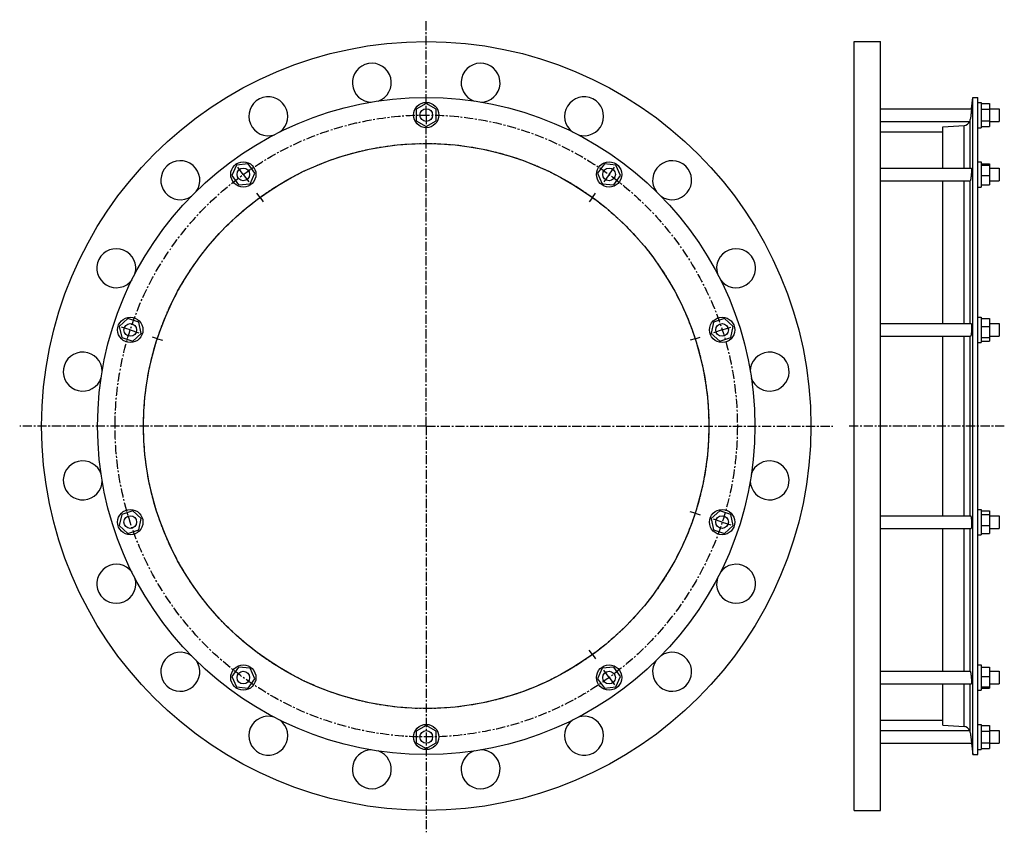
# Model space of a CAD drawing. Header units: millimetres. Extents: x -536 to 398, y -254 to 517.
import ezdxf

# ---------------------------------------------------------------- set-up
doc = ezdxf.new("R2010")
doc.units = ezdxf.units.MM
doc.header["$LTSCALE"] = 23.1
doc.linetypes.add('CENTER', pattern=[0.6, 0.375, -0.075, 0.075, -0.075])
doc.layers.get('0').update_dxf_attribs({"linetype": 'CONTINUOUS'})
doc.layers.add('AXES', color=7, linetype='CONTINUOUS')
doc.layers.add('ROUNDS', color=7, linetype='CONTINUOUS')

msp = doc.modelspace()

# ---------------------------------------------------------------- linework, layer by layer
at = {"color": 7, "linetype": 'Continuous'}
for p, q in [((255.66, -233.68), (255.66, 496.32)), ((255.66, 496.32), (280.66, 496.32)), ((280.66, -233.68), (280.66, 496.32)), ((368.35, -180.53), (368.35, 443.17)), ((368.35, 443.17), (373.11, 443.17)), ((373.11, -180.53), (373.11, 443.17)), ((-150.47, 437.54), (-159.97, 432.06)), ((-159.97, 432.06), (-159.97, 421.09)), ((-140.97, 432.06), (-150.47, 437.54)), ((-140.97, 421.09), (-140.97, 432.06)), ((373.11, 438.57), (376.11, 438.57)), ((376.11, 438.57), (376.11, 414.57)), ((376.11, 437.54), (384.11, 437.54)), ((376.11, 432.06), (384.11, 432.06)), ((384.11, 437.54), (384.11, 415.61)), ((-159.97, 421.09), (-150.47, 415.61)), ((-150.47, 415.61), (-140.97, 421.09)), ((376.11, 421.09), (384.11, 421.09)), ((339.77, 376.19), (339.77, 415.45)), ((373.11, 414.57), (376.11, 414.57)), ((376.11, 415.61), (384.11, 415.61)), ((280.66, 410.67), (339.77, 410.67)), ((-330.46, 379.06), (-334.93, 369.04)), ((-319.56, 380.21), (-330.46, 379.06)), ((-313.11, 371.33), (-319.56, 380.21)), ((18.61, 380.21), (12.16, 371.33)), ((29.52, 379.06), (18.61, 380.21)), ((33.98, 369.04), (29.52, 379.06)), ((373.11, 382.19), (376.11, 382.19)), ((376.11, 382.19), (376.11, 358.19)), ((376.11, 380.21), (384.11, 380.21)), ((376.11, 379.06), (384.11, 379.06)), ((384.11, 380.21), (384.11, 360.17)), ((-334.93, 369.04), (-328.48, 360.17)), ((-317.57, 361.31), (-313.11, 371.33)), ((12.16, 371.33), (16.62, 361.31)), ((27.53, 360.17), (33.98, 369.04)), ((376.11, 369.04), (384.11, 369.04)), ((-328.48, 360.17), (-317.57, 361.31)), ((16.62, 361.31), (27.53, 360.17)), ((339.77, 228.56), (339.77, 364.19)), ((373.11, 358.19), (376.11, 358.19)), ((376.11, 360.17), (384.11, 360.17)), ((373.11, 234.56), (376.11, 234.56)), ((376.11, 234.56), (376.11, 210.56)), ((-433.55, 233.29), (-441.71, 225.95)), ((-441.71, 225.95), (-439.42, 215.22)), ((-423.12, 229.9), (-433.55, 233.29)), ((-420.84, 219.17), (-423.12, 229.9)), ((122.17, 229.9), (119.89, 219.17)), ((132.61, 233.29), (122.17, 229.9)), ((140.76, 225.95), (132.61, 233.29)), ((138.48, 215.22), (140.76, 225.95)), ((376.11, 233.29), (384.11, 233.29)), ((376.11, 225.95), (384.11, 225.95)), ((384.11, 233.29), (384.11, 211.83)), ((-439.42, 215.22), (-428.99, 211.83)), ((-428.99, 211.83), (-420.84, 219.17)), ((119.89, 219.17), (128.05, 211.83)), ((128.05, 211.83), (138.48, 215.22)), ((339.77, 46.09), (339.77, 216.56)), ((376.11, 215.22), (384.11, 215.22)), ((373.11, 210.56), (376.11, 210.56)), ((376.11, 211.83), (384.11, 211.83)), ((-439.42, 47.43), (-441.71, 36.7)), ((-428.99, 50.82), (-439.42, 47.43)), ((-420.84, 43.48), (-428.99, 50.82)), ((128.05, 50.82), (119.89, 43.48)), ((138.48, 47.43), (128.05, 50.82)), ((140.76, 36.7), (138.48, 47.43)), ((373.11, 52.09), (376.11, 52.09)), ((376.11, 52.09), (376.11, 28.09)), ((376.11, 50.82), (384.11, 50.82)), ((376.11, 47.43), (384.11, 47.43)), ((384.11, 50.82), (384.11, 29.36)), ((-423.12, 32.75), (-420.84, 43.48)), ((119.89, 43.48), (122.17, 32.75)), ((-441.71, 36.7), (-433.55, 29.36)), ((-433.55, 29.36), (-423.12, 32.75)), ((122.17, 32.75), (132.61, 29.36)), ((132.61, 29.36), (140.76, 36.7)), ((339.77, -101.54), (339.77, 34.09)), ((373.11, 28.09), (376.11, 28.09)), ((376.11, 36.7), (384.11, 36.7)), ((376.11, 29.36), (384.11, 29.36)), ((-328.48, -97.52), (-334.93, -106.39)), ((-317.57, -98.66), (-328.48, -97.52)), ((-313.11, -108.68), (-317.57, -98.66)), ((16.62, -98.66), (12.16, -108.68)), ((27.53, -97.52), (16.62, -98.66)), ((33.98, -106.39), (27.53, -97.52)), ((373.11, -95.54), (376.11, -95.54)), ((376.11, -95.54), (376.11, -119.54)), ((376.11, -97.52), (384.11, -97.52)), ((384.11, -97.52), (384.11, -117.56)), ((-334.93, -106.39), (-330.46, -116.41)), ((-319.56, -117.56), (-313.11, -108.68)), ((12.16, -108.68), (18.61, -117.56)), ((29.52, -116.41), (33.98, -106.39)), ((376.11, -106.39), (384.11, -106.39)), ((-330.46, -116.41), (-319.56, -117.56)), ((18.61, -117.56), (29.52, -116.41)), ((339.77, -152.81), (339.77, -113.54)), ((373.11, -119.54), (376.11, -119.54)), ((376.11, -116.41), (384.11, -116.41)), ((376.11, -117.56), (384.11, -117.56)), ((280.66, -148.03), (339.77, -148.03)), ((-150.47, -152.96), (-159.97, -158.44)), ((-159.97, -158.44), (-159.97, -169.41)), ((-140.97, -158.44), (-150.47, -152.96)), ((-140.97, -169.41), (-140.97, -158.44)), ((373.11, -151.93), (376.11, -151.93)), ((376.11, -151.93), (376.11, -175.93)), ((376.11, -152.96), (384.11, -152.96)), ((376.11, -158.44), (384.11, -158.44)), ((384.11, -152.96), (384.11, -174.89)), ((-159.97, -169.41), (-150.47, -174.89)), ((-150.47, -174.89), (-140.97, -169.41)), ((373.11, -175.93), (376.11, -175.93)), ((376.11, -169.41), (384.11, -169.41)), ((376.11, -174.89), (384.11, -174.89)), ((368.35, -180.53), (373.11, -180.53)), ((255.66, -233.68), (280.66, -233.68))]:
    msp.add_line(p, q, dxfattribs=at)
for centre, radius in [((-150.47, 131.32), 365), ((-150.47, 131.32), 311.85), ((-150.47, 426.57), 12), ((-150.47, 131.32), 268.25), ((-324.02, 370.19), 12), ((23.07, 370.19), 12), ((-431.27, 222.56), 12), ((130.33, 222.56), 12), ((-431.27, 40.09), 12), ((130.33, 40.09), 12), ((-324.02, -107.54), 12), ((23.07, -107.54), 12), ((-150.47, -163.93), 12)]:
    msp.add_circle(centre, radius, dxfattribs=at)
at = {"layer": 'AXES', "color": 7, "linetype": 'CENTER'}
for p, q in [((-150.47, 437.57), (-150.47, 517.09)), ((-150.47, 426.57), (-150.47, 437.57)), ((-150.47, 426.57), (-150.47, 415.57)), ((-150.47, 131.32), (-150.47, 415.57)), ((-324.02, 370.19), (-330.48, 379.09)), ((23.07, 370.19), (29.54, 379.09)), ((-324.02, 370.19), (-317.55, 361.29)), ((23.07, 370.19), (16.6, 361.29)), ((-308.15, 348.34), (-311.09, 352.39)), ((-308.15, 348.34), (-305.21, 344.3)), ((7.2, 348.34), (4.26, 344.3)), ((7.2, 348.34), (10.14, 352.39)), ((-431.27, 222.56), (-441.73, 225.96)), ((130.33, 222.56), (140.79, 225.96)), ((-431.27, 222.56), (-420.81, 219.16)), ((-405.59, 214.22), (-410.35, 215.76)), ((104.65, 214.22), (109.4, 215.76)), ((130.33, 222.56), (119.86, 219.16)), ((-405.59, 214.22), (-400.84, 212.67)), ((104.65, 214.22), (99.89, 212.67)), ((-150.47, 131.32), (-536.24, 131.32)), ((-150.47, 131.32), (-150.47, -254.44)), ((-150.47, 131.32), (235.3, 131.32)), ((398.11, 131.32), (250.66, 131.32)), ((104.65, 48.43), (99.89, 49.98)), ((104.65, 48.43), (109.4, 46.89)), ((130.33, 40.09), (119.86, 43.49)), ((130.33, 40.09), (140.79, 36.69)), ((7.2, -85.69), (4.26, -81.65)), ((7.2, -85.69), (10.14, -89.74)), ((23.07, -107.54), (16.6, -98.64)), ((23.07, -107.54), (29.54, -116.44))]:
    msp.add_line(p, q, dxfattribs=at)
at = {"layer": 'AXES', "color": 7, "linetype": 'Continuous'}
for p, q in [((367.06, 432.57), (368.35, 443.17)), ((280.66, 432.57), (367.06, 432.57)), ((367.06, 432.57), (366.34, 426.57)), ((384.11, 432.57), (393.11, 432.57)), ((393.11, 432.57), (393.11, 420.57)), ((280.66, 420.57), (365.36, 420.57)), ((366.58, 428.56), (366.34, 426.57)), ((384.11, 420.57), (393.11, 420.57)), ((280.66, 376.19), (366.93, 376.19)), ((384.11, 376.19), (393.11, 376.19)), ((393.11, 376.19), (393.11, 364.19)), ((280.66, 364.19), (365.72, 364.19)), ((384.11, 364.19), (393.11, 364.19)), ((280.66, 228.56), (366.57, 228.56)), ((384.11, 228.56), (393.11, 228.56)), ((393.11, 228.56), (393.11, 216.56)), ((280.66, 216.56), (366.11, 216.56)), ((384.11, 216.56), (393.11, 216.56)), ((280.66, 46.09), (366.11, 46.09)), ((384.11, 46.09), (393.11, 46.09)), ((393.11, 46.09), (393.11, 34.09)), ((280.66, 34.09), (366.57, 34.09)), ((384.11, 34.09), (393.11, 34.09)), ((280.66, -101.54), (365.72, -101.54)), ((384.11, -101.54), (393.11, -101.54)), ((393.11, -101.54), (393.11, -113.54)), ((280.66, -113.54), (366.93, -113.54)), ((384.11, -113.54), (393.11, -113.54)), ((280.66, -157.93), (365.36, -157.93)), ((384.11, -157.93), (393.11, -157.93)), ((393.11, -157.93), (393.11, -169.93)), ((366.34, -163.93), (367.06, -169.93)), ((366.85, -168.18), (366.99, -169.34)), ((280.66, -169.93), (367.06, -169.93)), ((366.99, -169.34), (367.05, -169.78)), ((367.05, -169.78), (368.35, -180.53)), ((384.11, -169.93), (393.11, -169.93))]:
    msp.add_line(p, q, dxfattribs=at)
at = {"layer": 'AXES', "color": 9, "linetype": 'Continuous'}
for p, q in [((365.81, 376.19), (365.81, 422.26)), ((365.81, 228.56), (365.81, 364.24)), ((365.81, 46.09), (365.81, 216.56)), ((365.81, -101.6), (365.81, 34.09)), ((365.81, -159.61), (365.81, -113.54))]:
    msp.add_line(p, q, dxfattribs=at)
at = {"layer": 'AXES', "color": 7, "linetype": 'Continuous'}
for centre in [(-150.47, 426.57), (-324.02, 370.19), (23.07, 370.19), (-431.27, 222.56), (130.33, 222.56), (-431.27, 40.09), (130.33, 40.09), (-324.02, -107.54), (23.07, -107.54), (-150.47, -163.93)]:
    msp.add_circle(centre, 6, dxfattribs=at)
at = {"layer": 'AXES', "color": 7, "linetype": 'CENTER'}
for radius in [295.25, 268.25]:
    msp.add_circle((-150.47, 131.32), radius, dxfattribs=at)
at = {"layer": 'AXES', "color": 7, "linetype": 'Continuous'}
for centre, radius, start, end in [((-202.1, 457.26), 18.5, 289.27012, 269.92983), ((-98.85, 457.26), 18.5, 270.31672, 250.73352), ((-300.29, 425.36), 18.5, 306.52314, 287.98698), ((-0.66, 425.36), 18.5, 252.2905, 233.69628), ((359.5, 423.05), 6.36, 273.55948, 337.05622), ((359.73, 423.01), 6.13, 336.63441, 352.98015), ((-383.82, 364.67), 18.5, 324.19561, 304.55522), ((82.87, 364.67), 18.5, 235.40742, 216.09021), ((-444.51, 281.14), 18.5, 342.86018, 323.64369), ((143.56, 281.14), 18.5, 216.5404, 197.24188), ((-476.41, 182.95), 18.5, 0.89186, 342.1135), ((175.46, 182.95), 18.5, 198.18424, 179.22515), ((-476.41, 79.7), 18.5, 18.18424, 359.22515), ((175.46, 79.7), 18.5, 180.89186, 162.1135), ((-444.51, -18.49), 18.5, 36.5404, 17.24188), ((143.56, -18.49), 18.5, 162.86018, 143.64369), ((-383.82, -102.02), 18.5, 55.40742, 36.09021), ((82.87, -102.02), 18.5, 144.19561, 124.55522), ((-300.29, -162.71), 18.5, 72.2905, 53.69628), ((-0.66, -162.71), 18.5, 126.52314, 107.98698), ((359.5, -160.4), 6.36, 22.94378, 86.44052), ((359.73, -160.36), 6.13, 7.01985, 23.36559), ((-202.1, -194.61), 18.5, 90.31672, 70.73352), ((-98.85, -194.61), 18.5, 109.27012, 89.92983)]:
    msp.add_arc(centre, radius, start, end, dxfattribs=at)
for points, knots in [([(366.34, 426.57), (366.29, 426.18), (366.12, 424.74), (365.94, 423.3), (365.81, 422.26)], [0, 0, 0, 0, 0.276842, 1, 1, 1, 1]), ([(366.93, 376.19), (366.94, 376.19), (366.95, 376.18), (366.97, 376.15), (366.99, 376.12), (367, 376.05), (367.02, 375.95), (367.04, 375.83), (367.05, 375.67), (367.06, 375.5), (367.06, 375.21), (367.06, 374.79), (367.05, 374.23), (367.02, 373.59), (366.97, 372.62), (366.87, 371.31), (366.73, 369.72), (366.55, 368.15), (366.41, 367.14), (366.34, 366.66)], [0, 0, 0, 0, 0.003236, 0.00551, 0.00838, 0.016085, 0.026534, 0.039755, 0.055724, 0.074387, 0.095668, 0.145695, 0.204889, 0.272132, 0.346139, 0.508695, 0.680289, 0.848158, 1, 1, 1, 1]), ([(366.34, 366.66), (366.3, 366.36), (366.23, 365.93), (366.13, 365.4), (366.06, 365.06), (365.99, 364.78), (365.93, 364.55), (365.88, 364.38), (365.83, 364.28), (365.81, 364.24)], [0, 0, 0, 0, 0.366392, 0.523865, 0.66209, 0.779732, 0.875699, 0.949212, 1, 1, 1, 1]), ([(365.72, 364.19), (365.74, 364.19), (365.78, 364.2), (365.8, 364.23), (365.81, 364.24)], [0, 0, 0, 0, 0.46247, 1, 1, 1, 1]), ([(366.57, 228.56), (366.62, 228.56), (366.67, 228.49), (366.71, 228.41), (366.75, 228.32), (366.8, 228.18), (366.84, 227.98), (366.89, 227.73), (366.93, 227.44), (366.97, 226.98), (367.02, 226.33), (367.07, 225.12), (367.07, 223.46), (367, 221.74), (366.91, 220.39), (366.82, 219.45), (366.72, 218.61), (366.61, 217.89), (366.49, 217.32), (366.39, 216.99), (366.34, 216.86)], [0, 0, 0, 0, 0.012617, 0.017595, 0.023413, 0.037648, 0.055377, 0.076544, 0.101037, 0.128697, 0.192717, 0.266729, 0.435388, 0.613831, 0.699787, 0.780002, 0.852054, 0.913822, 0.963558, 1, 1, 1, 1]), ([(366.34, 216.86), (366.32, 216.81), (366.29, 216.74), (366.23, 216.63), (366.16, 216.56), (366.11, 216.56)], [0, 0, 0, 0, 0.366385, 0.64932, 1, 1, 1, 1]), ([(366.11, 46.09), (366.16, 46.09), (366.23, 46.02), (366.29, 45.91), (366.32, 45.84), (366.34, 45.79)], [0, 0, 0, 0, 0.35068, 0.633615, 1, 1, 1, 1]), ([(366.34, 45.79), (366.39, 45.66), (366.49, 45.33), (366.61, 44.76), (366.72, 44.04), (366.82, 43.2), (366.91, 42.26), (367, 40.91), (367.07, 39.19), (367.07, 37.53), (367.02, 36.32), (366.97, 35.66), (366.93, 35.21), (366.89, 34.92), (366.84, 34.67), (366.8, 34.47), (366.75, 34.33), (366.71, 34.23), (366.67, 34.16), (366.62, 34.09), (366.57, 34.09)], [0, 0, 0, 0, 0.036442, 0.086178, 0.147946, 0.219999, 0.300214, 0.38617, 0.564613, 0.733273, 0.807284, 0.871304, 0.898964, 0.923456, 0.944624, 0.962352, 0.976587, 0.982405, 0.987383, 1, 1, 1, 1]), ([(365.81, -101.6), (365.8, -101.58), (365.78, -101.55), (365.74, -101.54), (365.72, -101.54)], [0, 0, 0, 0, 0.53753, 1, 1, 1, 1]), ([(365.81, -101.6), (365.83, -101.63), (365.88, -101.73), (365.93, -101.9), (365.99, -102.13), (366.06, -102.41), (366.13, -102.75), (366.23, -103.28), (366.3, -103.71), (366.34, -104.01)], [0, 0, 0, 0, 0.050788, 0.124301, 0.220268, 0.337909, 0.476135, 0.633607, 1, 1, 1, 1]), ([(366.34, -104.01), (366.41, -104.49), (366.55, -105.5), (366.73, -107.07), (366.87, -108.66), (366.97, -109.97), (367.02, -110.94), (367.05, -111.58), (367.06, -112.14), (367.06, -112.56), (367.06, -112.85), (367.05, -113.02), (367.04, -113.18), (367.02, -113.3), (367, -113.4), (366.99, -113.47), (366.97, -113.5), (366.95, -113.53), (366.94, -113.54), (366.93, -113.54)], [0, 0, 0, 0, 0.151842, 0.319711, 0.491306, 0.653862, 0.727869, 0.795111, 0.854305, 0.904332, 0.925613, 0.944276, 0.960246, 0.973467, 0.983915, 0.99162, 0.99449, 0.996764, 1, 1, 1, 1]), ([(365.81, -159.61), (365.85, -159.91), (366.03, -161.35), (366.2, -162.79), (366.34, -163.93)], [0, 0, 0, 0, 0.212942, 1, 1, 1, 1])]:
    msp.add_open_spline(points, degree=3, knots=knots, dxfattribs=at)
at = {"layer": 'ROUNDS', "color": 7, "linetype": 'Continuous'}
for p, q in [((339.77, 415.45), (359.89, 416.71)), ((339.77, -152.81), (359.89, -154.06))]:
    msp.add_line(p, q, dxfattribs=at)
at = {"layer": 'ROUNDS', "color": 9, "linetype": 'Continuous'}
for p, q in [((359.89, 376.19), (359.89, 416.71)), ((359.89, 228.56), (359.89, 364.19)), ((359.89, 46.09), (359.89, 216.56)), ((359.89, -101.54), (359.89, 34.09)), ((359.89, -154.06), (359.89, -113.54))]:
    msp.add_line(p, q, dxfattribs=at)

doc.saveas('drawing.dxf')
